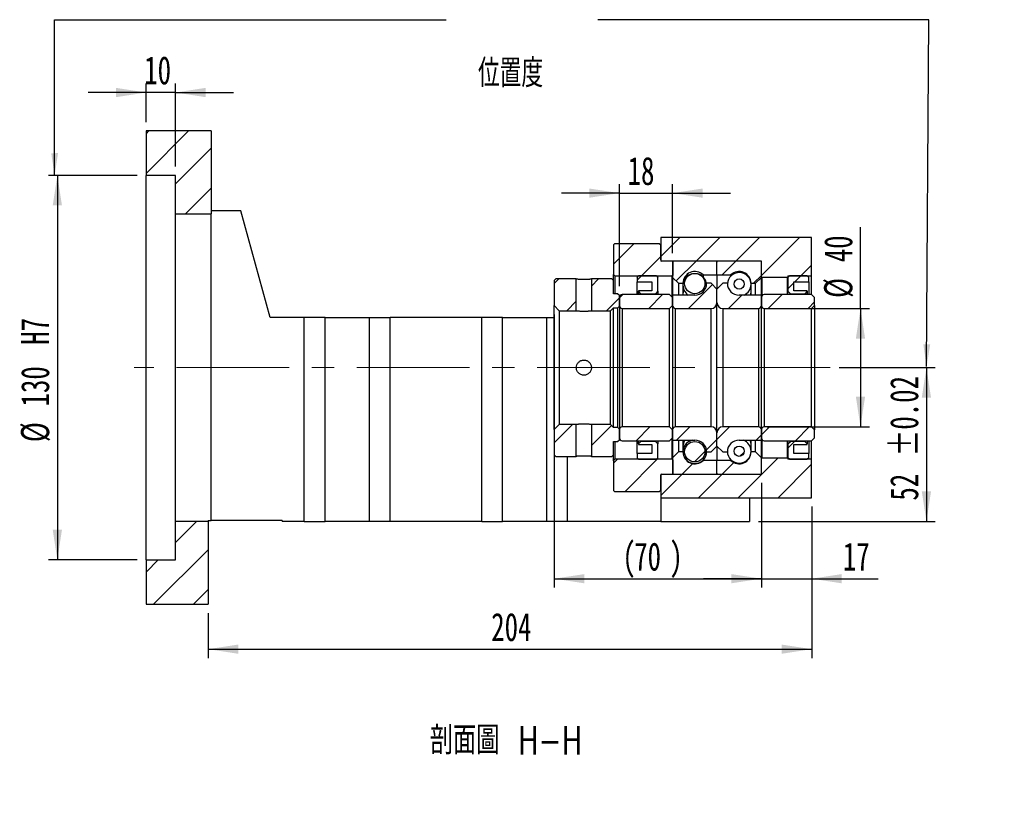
# Model space of a CAD drawing. Header units: millimetres. Extents: x 24 to 293, y 4 to 207.
# Tile 4 of 5: x 182 to 293, y 4 to 92. Entities that reach past the tile are written whole.
import ezdxf

# ---------------------------------------------------------------- set-up
doc = ezdxf.new("R2010")
doc.units = ezdxf.units.MM
doc.linetypes.add('CENTERX2', pattern=[20.32, 12.7, -2.54, 2.54, -2.54])
doc.layers.add('圖層0', color=7, linetype='Continuous')
doc.styles.add('SLDTEXTSTYLE0', font='TXT', dxfattribs={"width": 0.7})
doc.styles.add('SLDTEXTSTYLE1', font='TXT', dxfattribs={"width": 0.7, "bigfont": 'bigfont'})
doc.styles.add('SLDTEXTSTYLE4', font='TXT', dxfattribs={"width": 0.75, "bigfont": 'bigfont'})
doc.dimstyles.new('SLDDIMSTYLE3', dxfattribs={"dimtxt": 3.389974, "dimasz": 2.5, "dimexe": 0, "dimexo": 0.0625, "dimgap": 0.847493, "dimtad": 1, "dimlfac": 3, "dimrnd": 1e-09, "dimzin": 12, "dimdsep": 46, "dimtxsty": 'SLDTEXTSTYLE0', "dimsah": 1, "dimcen": 0.09, "dimadec": 0, "dimazin": 3, "dimtfac": 1, "dimtofl": 0, "dimtmove": 0, "dimatfit": 3, "dimfxl": 1, "dimfrac": 2, "dimtolj": 1, "dimtzin": 12, "dimarcsym": 0})
doc.dimstyles.new('SLDDIMSTYLE4', dxfattribs={"dimtxt": 3.389974, "dimasz": 2.5, "dimexe": 0, "dimexo": 0.0625, "dimgap": 0.847493, "dimtad": 1, "dimlfac": 3, "dimrnd": 1e-09, "dimzin": 12, "dimdsep": 46, "dimtxsty": 'SLDTEXTSTYLE0', "dimsah": 1, "dimcen": 0.09, "dimadec": 0, "dimazin": 3, "dimtfac": 1, "dimtmove": 0, "dimatfit": 0, "dimfxl": 1, "dimfrac": 2, "dimtolj": 1, "dimtzin": 12, "dimarcsym": 0})
doc.dimstyles.new('SLDDIMSTYLE5', dxfattribs={"dimtxt": 3.389974, "dimasz": 2.5, "dimexe": 0, "dimexo": 0.0625, "dimgap": 0.847493, "dimtad": 1, "dimlfac": 3, "dimrnd": 1e-09, "dimzin": 12, "dimdsep": 46, "dimtxsty": 'SLDTEXTSTYLE0', "dimsah": 1, "dimcen": 0.09, "dimadec": 0, "dimazin": 3, "dimtfac": 1, "dimtofl": 0, "dimtmove": 0, "dimatfit": 3, "dimfxl": 1, "dimfrac": 2, "dimtolj": 1, "dimarcsym": 0})
doc.dimstyles.new('SLDDIMSTYLE6', dxfattribs={"dimtxt": 3.389974, "dimasz": 2.5, "dimexe": 0, "dimexo": 0.0625, "dimgap": 0.847493, "dimtad": 1, "dimlfac": 3, "dimrnd": 1e-09, "dimzin": 12, "dimdsep": 46, "dimtxsty": 'SLDTEXTSTYLE0', "dimsah": 1, "dimcen": 0.09, "dimadec": 0, "dimazin": 3, "dimtol": 1, "dimtp": 0.02, "dimtm": 0.02, "dimtfac": 1, "dimtofl": 0, "dimtmove": 0, "dimatfit": 3, "dimfxl": 1, "dimfrac": 2, "dimtolj": 1, "dimarcsym": 0})

# ---------------------------------------------------------------- blocks, each defined once
blk = doc.blocks.new('_D_12')
at = {"layer": '圖層0', "color": 7}
for p, q in [((195.92, 80.48), (195.92, 84.82)), ((199.25, 75.48), (199.25, 84.82)), ((195.92, 83.82), (189.4, 83.82)), ((199.25, 83.82), (195.92, 83.82)), ((199.25, 83.82), (205.77, 83.82))]:
    blk.add_line(p, q, dxfattribs=at)
for points in [[(195.92, 83.82), (192.53, 84.34), (192.53, 83.29)], [(199.25, 83.82), (202.64, 83.29), (202.64, 84.34)]]:
    blk.add_solid(points, dxfattribs=at)
at = {"layer": '圖層0', "color": 7, "insert": (195.71, 87.91), "char_height": 3.175, "attachment_point": 1, "style": 'SLDTEXTSTYLE0'}
blk.add_mtext('10', dxfattribs=at)
blk = doc.blocks.new('_D_13')
at = {"layer": '圖層0', "color": 7}
for p, q in [((194.92, 74.48), (184.92, 74.48)), ((185.92, 74.48), (185.92, 31.15)), ((194.92, 31.15), (184.92, 31.15))]:
    blk.add_line(p, q, dxfattribs=at)
for points in [[(185.92, 74.48), (185.4, 71.09), (186.44, 71.09)], [(185.92, 31.15), (186.44, 34.54), (185.4, 34.54)]]:
    blk.add_solid(points, dxfattribs=at)
at = {"layer": '圖層0', "color": 7, "char_height": 3.175, "attachment_point": 1, "rotation": 90, "style": 'SLDTEXTSTYLE0'}
for s, insert in [('H7', (181.82, 55.39)), ('130', (181.82, 48.44)), ('%%c', (181.82, 44.42))]:
    blk.add_mtext(s, dxfattribs=dict(at, insert=insert))
blk = doc.blocks.new('_D_14')
at = {"layer": '圖層0', "color": 7}
for p, q in [((270.92, 37.15), (270.92, 20.09)), ((202.92, 25.15), (202.92, 20.09)), ((202.92, 21.09), (270.92, 21.09))]:
    blk.add_line(p, q, dxfattribs=at)
for points in [[(202.92, 21.09), (206.31, 20.57), (206.31, 21.61)], [(270.92, 21.09), (267.53, 21.61), (267.53, 20.57)]]:
    blk.add_solid(points, dxfattribs=at)
at = {"layer": '圖層0', "color": 7, "insert": (234.81, 25.18), "char_height": 3.175, "attachment_point": 1, "style": 'SLDTEXTSTYLE0'}
blk.add_mtext('204', dxfattribs=at)
blk = doc.blocks.new('_D_15')
at = {"layer": '圖層0', "color": 7}
for p, q in [((241.92, 58.8), (241.92, 28.03)), ((265.25, 39.82), (265.25, 28.03)), ((241.92, 29.03), (265.25, 29.03))]:
    blk.add_line(p, q, dxfattribs=at)
for points in [[(241.92, 29.03), (245.31, 28.51), (245.31, 29.55)], [(265.25, 29.03), (261.86, 29.55), (261.86, 28.51)]]:
    blk.add_solid(points, dxfattribs=at)
at = {"layer": '圖層0', "color": 7, "attachment_point": 1, "style": 'SLDTEXTSTYLE0'}
for s, insert, char_height in [('(', (249.59, 33.12), 3.17), (')', (254.89, 33.12), 3.17), ('70', (250.92, 33.12), 3.175)]:
    blk.add_mtext(s, dxfattribs=dict(at, insert=insert, char_height=char_height))
blk = doc.blocks.new('_D_16')
at = {"layer": '圖層0', "color": 7}
for p, q in [((265.25, 39.82), (265.25, 28.03)), ((270.92, 37.15), (270.92, 28.03)), ((265.25, 29.03), (258.73, 29.03)), ((265.25, 29.03), (270.92, 29.03)), ((270.92, 29.03), (278.4, 29.03))]:
    blk.add_line(p, q, dxfattribs=at)
for points in [[(265.25, 29.03), (261.86, 29.55), (261.86, 28.51)], [(270.92, 29.03), (274.31, 28.51), (274.31, 29.55)]]:
    blk.add_solid(points, dxfattribs=at)
at = {"layer": '圖層0', "color": 7, "insert": (274.43, 33.12), "char_height": 3.175, "attachment_point": 1, "style": 'SLDTEXTSTYLE0'}
blk.add_mtext('17', dxfattribs=at)
blk = doc.blocks.new('_D_17')
at = {"layer": '圖層0', "color": 7}
for p, q in [((276.42, 59.48), (276.42, 68.66)), ((265.92, 59.48), (277.42, 59.48)), ((276.42, 59.48), (276.42, 46.15)), ((265.92, 46.15), (277.42, 46.15))]:
    blk.add_line(p, q, dxfattribs=at)
for points in [[(276.42, 59.48), (275.9, 56.09), (276.94, 56.09)], [(276.42, 46.15), (276.94, 49.54), (275.9, 49.54)]]:
    blk.add_solid(points, dxfattribs=at)
at = {"layer": '圖層0', "color": 7, "char_height": 3.175, "attachment_point": 1, "rotation": 90, "style": 'SLDTEXTSTYLE0'}
for s, insert in [('40', (272.32, 64.69)), ('%%c', (272.32, 60.67))]:
    blk.add_mtext(s, dxfattribs=dict(at, insert=insert))
blk = doc.blocks.new('_D_18')
at = {"layer": '圖層0', "color": 7}
for p, q in [((274.01, 52.82), (284.85, 52.82)), ((283.85, 52.82), (283.85, 35.48)), ((264.92, 35.48), (284.85, 35.48))]:
    blk.add_line(p, q, dxfattribs=at)
for points in [[(283.85, 52.82), (283.33, 49.43), (284.37, 49.43)], [(283.85, 35.48), (284.37, 38.87), (283.33, 38.87)]]:
    blk.add_solid(points, dxfattribs=at)
at = {"layer": '圖層0', "color": 7, "char_height": 3.175, "attachment_point": 1, "rotation": 90, "style": 'SLDTEXTSTYLE0'}
for s, insert in [('±0.02', (279.75, 42.8)), ('52', (279.75, 37.83))]:
    blk.add_mtext(s, dxfattribs=dict(at, insert=insert))
blk = doc.blocks.new('_D_19')
at = {"layer": '圖層0', "color": 7}
for p, q in [((249.25, 61.98), (249.25, 73.48)), ((255.25, 65.72), (255.25, 73.48)), ((249.25, 72.48), (242.73, 72.48)), ((249.25, 72.48), (255.25, 72.48)), ((255.25, 72.48), (261.77, 72.48))]:
    blk.add_line(p, q, dxfattribs=at)
for points in [[(249.25, 72.48), (245.86, 73), (245.86, 71.96)], [(255.25, 72.48), (258.64, 71.96), (258.64, 73)]]:
    blk.add_solid(points, dxfattribs=at)
at = {"layer": '圖層0', "color": 7, "insert": (250.18, 76.57), "char_height": 3.175, "attachment_point": 1, "style": 'SLDTEXTSTYLE0'}
blk.add_mtext('18', dxfattribs=at)

msp = doc.modelspace()

# ---------------------------------------------------------------- hatches: boundary and pattern name
at = {"layer": '圖層0', "linetype": 'Continuous', "lineweight": 18}
h = msp.add_hatch(dxfattribs=at)
h.set_pattern_fill('ANSI31', color=256, style=0)
h.paths.add_polyline_path([(203.2509, 70.1487), (203.2509, 79.482), (195.9176, 79.482), (195.9176, 74.482), (199.2509, 74.482), (199.2509, 70.1487)], flags=0)
h = msp.add_hatch(dxfattribs=at)
h.set_pattern_fill('ANSI31', color=256, style=0)
edge = h.paths.add_edge_path(flags=0)
edge.add_line((248.7509, 66.8154), (248.5842, 66.6487))
edge.add_line((248.5842, 66.6487), (248.5842, 63.3154))
edge.add_line((248.5842, 63.3154), (248.7509, 63.1487))
edge.add_line((248.7509, 63.1487), (255.2009, 63.1487))
edge.add_line((255.2009, 63.1487), (255.3009, 63.2487))
edge.add_line((255.3009, 63.2487), (255.3009, 64.7154))
edge.add_line((255.3009, 64.7154), (255.2009, 64.8154))
edge.add_line((255.2009, 64.8154), (254.0509, 64.8154))
edge.add_arc((254.0509, 64.9487), 0.1333, 180, 270, ccw=False)
edge.add_line((253.9176, 64.9487), (253.9176, 66.6487))
edge.add_line((253.9176, 66.6487), (253.7509, 66.8154))
edge.add_line((253.7509, 66.8154), (248.7509, 66.8154))
h = msp.add_hatch(dxfattribs=at)
h.set_pattern_fill('ANSI31', color=256, style=0)
h.paths.add_polyline_path([(265.2509, 64.8154), (265.2509, 63.0487), (265.3176, 62.9821), (268.1842, 62.9821), (268.2509, 63.0487), (268.2509, 63.1487), (270.9176, 63.1487), (270.9176, 67.4821), (253.9176, 67.4821), (253.9176, 64.8154)], flags=0)
h = msp.add_hatch(dxfattribs=at)
h.set_pattern_fill('ANSI31', color=256, style=0)
edge = h.paths.add_edge_path(flags=0)
edge.add_line((260.1509, 64.8154), (255.3509, 64.8154))
edge.add_arc((255.3509, 64.7154), 0.1, 90, 180)
edge.add_line((255.2509, 64.7154), (255.2509, 62.9821))
edge.add_line((255.2509, 62.9821), (255.9176, 62.3154))
edge.add_line((255.9176, 62.3154), (256.4176, 62.3154))
edge.add_arc((257.7509, 62.3154), 1.3333, 45.438688, 180, ccw=False)
edge.add_line((258.6865, 63.2654), (260.2509, 63.2654))
edge.add_line((260.2509, 63.2654), (260.2509, 64.7154))
edge.add_arc((260.1509, 64.7154), 0.1, 0, 90)
h = msp.add_hatch(dxfattribs=at)
h.set_pattern_fill('ANSI31', color=256, style=0)
edge = h.paths.add_edge_path(flags=0)
edge.add_line((265.2509, 62.9821), (265.2509, 64.7154))
edge.add_arc((265.1509, 64.7154), 0.1, 0, 90)
edge.add_line((265.1509, 64.8154), (260.3509, 64.8154))
edge.add_arc((260.3509, 64.7154), 0.1, 90, 180)
edge.add_line((260.2509, 64.7154), (260.2509, 63.2654))
edge.add_line((260.2509, 63.2654), (261.8153, 63.2654))
edge.add_arc((262.7509, 62.3154), 1.3333, 0, 134.561312, ccw=False)
edge.add_line((264.0842, 62.3154), (264.5842, 62.3154))
edge.add_line((264.5842, 62.3154), (265.2509, 62.9821))
h = msp.add_hatch(dxfattribs=at)
h.set_pattern_fill('ANSI31', color=256, style=0)
edge = h.paths.add_edge_path(flags=0)
edge.add_arc((257.7509, 62.2912), 1.1484, 0, 360)
h = msp.add_hatch(dxfattribs=at)
h.set_pattern_fill('ANSI31', color=256, style=0)
h.paths.add_polyline_path([(242.0842, 62.8154), (241.9176, 62.6487), (241.9176, 59.7987), (242.4842, 59.2321), (244.4009, 59.2321), (244.4009, 62.8154)], flags=0)
h = msp.add_hatch(dxfattribs=at)
h.set_pattern_fill('ANSI31', color=256, style=0)
h.paths.add_polyline_path([(249.2509, 60.982), (249.0842, 61.1487), (248.5842, 61.1487), (248.5842, 62.6487), (248.4176, 62.8154), (246.1009, 62.8154), (246.1009, 59.2321), (248.2509, 59.2321), (248.5842, 59.5654), (249.0842, 59.5654), (249.2509, 59.732)], flags=0)
h = msp.add_hatch(dxfattribs=at)
h.set_pattern_fill('ANSI31', color=256, style=0)
h.paths.add_polyline_path([(252.9176, 62.482), (252.9176, 61.4821), (251.4176, 61.4821), (251.4176, 61.4154), (251.6842, 61.1487), (253.3176, 61.1487), (253.5842, 61.4154), (253.5842, 62.9821), (253.4176, 63.1487), (251.4176, 63.1487), (251.2509, 62.9821), (251.2509, 62.482)], flags=0)
h = msp.add_hatch(dxfattribs=at)
h.set_pattern_fill('ANSI31', color=256, style=0)
edge = h.paths.add_edge_path(flags=0)
edge.add_line((260.2509, 60.1487), (260.2509, 61.6487))
edge.add_line((260.2509, 61.6487), (259.5842, 62.3154))
edge.add_line((259.5842, 62.3154), (259.0842, 62.3154))
edge.add_arc((257.7509, 62.3154), 1.3333, 270, 360, ccw=False)
edge.add_line((257.7509, 60.9821), (255.2509, 60.9821))
edge.add_line((255.2509, 60.9821), (255.2509, 59.8154))
edge.add_arc((255.5842, 59.8154), 0.3333, 180, 270)
edge.add_line((255.5842, 59.4821), (259.5842, 59.4821))
edge.add_arc((259.5842, 60.1487), 0.6667, 270, 360)
h = msp.add_hatch(dxfattribs=at)
h.set_pattern_fill('ANSI31', color=256, style=0)
edge = h.paths.add_edge_path(flags=0)
edge.add_line((261.4176, 62.3154), (260.9176, 62.3154))
edge.add_line((260.9176, 62.3154), (260.2509, 61.6487))
edge.add_line((260.2509, 61.6487), (260.2509, 60.1487))
edge.add_arc((260.9176, 60.1487), 0.6667, 180, 270)
edge.add_line((260.9176, 59.4821), (264.9176, 59.4821))
edge.add_arc((264.9176, 59.8154), 0.3333, 270, 360)
edge.add_line((265.2509, 59.8154), (265.2509, 60.9821))
edge.add_line((265.2509, 60.9821), (262.7509, 60.9821))
edge.add_arc((262.7509, 62.3154), 1.3333, 180, 270, ccw=False)
h = msp.add_hatch(dxfattribs=at)
h.set_pattern_fill('ANSI31', color=256, style=0)
edge = h.paths.add_edge_path(flags=0)
edge.add_arc((262.7509, 62.239), 0.5771, 0, 360)
h = msp.add_hatch(dxfattribs=at)
h.set_pattern_fill('ANSI31', color=256, style=0)
h.paths.add_polyline_path([(270.4176, 61.4154), (270.4176, 61.4821), (268.9176, 61.4821), (268.9176, 62.482), (270.5842, 62.482), (270.5842, 62.9821), (270.4176, 63.1487), (268.4176, 63.1487), (268.2509, 62.9821), (268.2509, 61.4154), (268.5176, 61.1487), (270.1509, 61.1487)], flags=0)
h = msp.add_hatch(dxfattribs=at)
h.set_pattern_fill('ANSI31', color=256, style=0)
edge = h.paths.add_edge_path(flags=0)
edge.add_line((254.9176, 59.4821), (255.2509, 59.8154))
edge.add_line((255.2509, 59.8154), (255.2509, 60.7154))
edge.add_line((255.2509, 60.7154), (254.9176, 61.0487))
edge.add_line((254.9176, 61.0487), (249.5842, 61.0487))
edge.add_arc((249.5842, 60.7154), 0.3333, 90, 180)
edge.add_line((249.2509, 60.7154), (249.2509, 59.8154))
edge.add_arc((249.5842, 59.8154), 0.3333, 180, 270)
edge.add_line((249.5842, 59.4821), (254.9176, 59.4821))
h = msp.add_hatch(dxfattribs=at)
h.set_pattern_fill('ANSI31', color=256, style=0)
edge = h.paths.add_edge_path(flags=0)
edge.add_line((270.9176, 59.4821), (271.2509, 59.8154))
edge.add_line((271.2509, 59.8154), (271.2509, 60.7154))
edge.add_line((271.2509, 60.7154), (270.9176, 61.0487))
edge.add_line((270.9176, 61.0487), (265.5842, 61.0487))
edge.add_arc((265.5842, 60.7154), 0.3333, 90, 180)
edge.add_line((265.2509, 60.7154), (265.2509, 59.8154))
edge.add_arc((265.5842, 59.8154), 0.3333, 180, 270)
edge.add_line((265.5842, 59.4821), (270.9176, 59.4821))
h = msp.add_hatch(dxfattribs=at)
h.set_pattern_fill('ANSI31', color=256, style=0)
h.paths.add_polyline_path([(241.9176, 42.9821), (242.0842, 42.8154), (244.4009, 42.8154), (244.4009, 46.3987), (242.4842, 46.3987), (241.9176, 45.832)], flags=0)
h = msp.add_hatch(dxfattribs=at)
h.set_pattern_fill('ANSI31', color=256, style=0)
h.paths.add_polyline_path([(248.5842, 42.9821), (248.5842, 44.4821), (249.0842, 44.4821), (249.2509, 44.6487), (249.2509, 45.8987), (249.0842, 46.0654), (248.5842, 46.0654), (248.2509, 46.3987), (246.1009, 46.3987), (246.1009, 42.8154), (248.4176, 42.8154)], flags=0)
h = msp.add_hatch(dxfattribs=at)
h.set_pattern_fill('ANSI31', color=256, style=0)
edge = h.paths.add_edge_path(flags=0)
edge.add_line((255.2509, 45.8154), (254.9176, 46.1487))
edge.add_line((254.9176, 46.1487), (249.5842, 46.1487))
edge.add_arc((249.5842, 45.8154), 0.3333, 90, 180)
edge.add_line((249.2509, 45.8154), (249.2509, 44.9154))
edge.add_arc((249.5842, 44.9154), 0.3333, 180, 270)
edge.add_line((249.5842, 44.5821), (254.9176, 44.5821))
edge.add_line((254.9176, 44.5821), (255.2509, 44.9154))
edge.add_line((255.2509, 44.9154), (255.2509, 45.8154))
h = msp.add_hatch(dxfattribs=at)
h.set_pattern_fill('ANSI31', color=256, style=0)
edge = h.paths.add_edge_path(flags=0)
edge.add_line((259.0842, 43.3154), (259.5842, 43.3154))
edge.add_line((259.5842, 43.3154), (260.2509, 43.9821))
edge.add_line((260.2509, 43.9821), (260.2509, 45.4821))
edge.add_arc((259.5842, 45.4821), 0.6667, 0, 90)
edge.add_line((259.5842, 46.1487), (255.5842, 46.1487))
edge.add_arc((255.5842, 45.8154), 0.3333, 90, 180)
edge.add_line((255.2509, 45.8154), (255.2509, 44.6487))
edge.add_line((255.2509, 44.6487), (257.7509, 44.6487))
edge.add_arc((257.7509, 43.3154), 1.3333, 0, 90, ccw=False)
h = msp.add_hatch(dxfattribs=at)
h.set_pattern_fill('ANSI31', color=256, style=0)
edge = h.paths.add_edge_path(flags=0)
edge.add_line((260.2509, 45.4821), (260.2509, 43.9821))
edge.add_line((260.2509, 43.9821), (260.9176, 43.3154))
edge.add_line((260.9176, 43.3154), (261.4176, 43.3154))
edge.add_arc((262.7509, 43.3154), 1.3333, 90, 180, ccw=False)
edge.add_line((262.7509, 44.6487), (265.2509, 44.6487))
edge.add_line((265.2509, 44.6487), (265.2509, 45.8154))
edge.add_arc((264.9176, 45.8154), 0.3333, 0, 90)
edge.add_line((264.9176, 46.1487), (260.9176, 46.1487))
edge.add_arc((260.9176, 45.4821), 0.6667, 90, 180)
h = msp.add_hatch(dxfattribs=at)
h.set_pattern_fill('ANSI31', color=256, style=0)
edge = h.paths.add_edge_path(flags=0)
edge.add_line((271.2509, 45.8154), (270.9176, 46.1487))
edge.add_line((270.9176, 46.1487), (265.5842, 46.1487))
edge.add_arc((265.5842, 45.8154), 0.3333, 90, 180)
edge.add_line((265.2509, 45.8154), (265.2509, 44.9154))
edge.add_arc((265.5842, 44.9154), 0.3333, 180, 270)
edge.add_line((265.5842, 44.5821), (270.9176, 44.5821))
edge.add_line((270.9176, 44.5821), (271.2509, 44.9154))
edge.add_line((271.2509, 44.9154), (271.2509, 45.8154))
h = msp.add_hatch(dxfattribs=at)
h.set_pattern_fill('ANSI31', color=256, style=0)
h.paths.add_polyline_path([(251.4176, 44.2154), (251.4176, 44.1487), (252.9176, 44.1487), (252.9176, 43.1487), (251.2509, 43.1487), (251.2509, 42.6487), (251.4176, 42.4821), (253.4176, 42.4821), (253.5842, 42.6487), (253.5842, 44.2154), (253.3176, 44.4821), (251.6842, 44.4821)], flags=0)
h = msp.add_hatch(dxfattribs=at)
h.set_pattern_fill('ANSI31', color=256, style=0)
edge = h.paths.add_edge_path(flags=0)
edge.add_arc((257.7509, 43.3396), 1.1484, 0, 360)
h = msp.add_hatch(dxfattribs=at)
h.set_pattern_fill('ANSI31', color=256, style=0)
h.paths.add_polyline_path([(268.9176, 43.1487), (268.9176, 44.1487), (270.4176, 44.1487), (270.4176, 44.2154), (270.1509, 44.4821), (268.5176, 44.4821), (268.2509, 44.2154), (268.2509, 42.6487), (268.4176, 42.4821), (270.4176, 42.4821), (270.5842, 42.6487), (270.5842, 43.1487)], flags=0)
h = msp.add_hatch(dxfattribs=at)
h.set_pattern_fill('ANSI31', color=256, style=0)
edge = h.paths.add_edge_path(flags=0)
edge.add_line((255.2509, 42.6487), (255.2509, 40.9154))
edge.add_arc((255.3509, 40.9154), 0.1, 180, 270)
edge.add_line((255.3509, 40.8154), (260.1509, 40.8154))
edge.add_arc((260.1509, 40.9154), 0.1, 270, 360)
edge.add_line((260.2509, 40.9154), (260.2509, 42.3654))
edge.add_line((260.2509, 42.3654), (258.6865, 42.3654))
edge.add_arc((257.7509, 43.3154), 1.3333, 180, 314.561312, ccw=False)
edge.add_line((256.4176, 43.3154), (255.9176, 43.3154))
edge.add_line((255.9176, 43.3154), (255.2509, 42.6487))
h = msp.add_hatch(dxfattribs=at)
h.set_pattern_fill('ANSI31', color=256, style=0)
edge = h.paths.add_edge_path(flags=0)
edge.add_line((260.3509, 40.8154), (265.1509, 40.8154))
edge.add_arc((265.1509, 40.9154), 0.1, 270, 360)
edge.add_line((265.2509, 40.9154), (265.2509, 42.6487))
edge.add_line((265.2509, 42.6487), (264.5842, 43.3154))
edge.add_line((264.5842, 43.3154), (264.0842, 43.3154))
edge.add_arc((262.7509, 43.3154), 1.3333, 225.438688, 360, ccw=False)
edge.add_line((261.8153, 42.3654), (260.2509, 42.3654))
edge.add_line((260.2509, 42.3654), (260.2509, 40.9154))
edge.add_arc((260.3509, 40.9154), 0.1, 180, 270)
h = msp.add_hatch(dxfattribs=at)
h.set_pattern_fill('ANSI31', color=256, style=0)
edge = h.paths.add_edge_path(flags=0)
edge.add_arc((262.7509, 43.3917), 0.5771, 0, 360)
h = msp.add_hatch(dxfattribs=at)
h.set_pattern_fill('ANSI31', color=256, style=0)
edge = h.paths.add_edge_path(flags=0)
edge.add_line((248.5842, 38.9821), (248.7509, 38.8154))
edge.add_line((248.7509, 38.8154), (253.7509, 38.8154))
edge.add_line((253.7509, 38.8154), (253.9176, 38.9821))
edge.add_line((253.9176, 38.9821), (253.9176, 40.6821))
edge.add_arc((254.0509, 40.6821), 0.1333, 90, 180, ccw=False)
edge.add_line((254.0509, 40.8154), (255.2009, 40.8154))
edge.add_line((255.2009, 40.8154), (255.3009, 40.9154))
edge.add_line((255.3009, 40.9154), (255.3009, 42.3821))
edge.add_line((255.3009, 42.3821), (255.2009, 42.4821))
edge.add_line((255.2009, 42.4821), (248.7509, 42.4821))
edge.add_line((248.7509, 42.4821), (248.5842, 42.3154))
edge.add_line((248.5842, 42.3154), (248.5842, 38.9821))
h = msp.add_hatch(dxfattribs=at)
h.set_pattern_fill('ANSI31', color=256, style=0)
h.paths.add_polyline_path([(265.2509, 42.5821), (265.2509, 40.8154), (253.9176, 40.8154), (253.9176, 38.1487), (270.9176, 38.1487), (270.9176, 42.4821), (268.2509, 42.4821), (268.2509, 42.5821), (268.1842, 42.6487), (265.3176, 42.6487)], flags=0)
h = msp.add_hatch(dxfattribs=at)
h.set_pattern_fill('ANSI31', color=256, style=0)
h.paths.add_polyline_path([(195.9176, 31.1487), (195.9176, 26.1487), (202.9176, 26.1487), (202.9176, 35.482), (199.2509, 35.482), (199.2509, 31.1487)], flags=0)

# ---------------------------------------------------------------- linework, layer by layer
at = {"color": 7, "linetype": 'Continuous', "lineweight": 25}
for p, q in [((195.9176, 79.482), (195.9176, 74.482)), ((203.2509, 79.482), (195.9176, 79.482)), ((203.2509, 79.482), (203.2509, 70.1487)), ((199.2509, 74.482), (195.9176, 74.482)), ((195.9176, 31.1487), (195.9176, 74.482)), ((199.2509, 70.1487), (199.2509, 74.482)), ((199.2509, 70.1487), (203.2509, 70.1487)), ((199.2509, 35.482), (199.2509, 70.1487)), ((206.5842, 70.482), (203.2509, 70.482)), ((203.2509, 35.5821), (203.2509, 70.1487)), ((209.9176, 58.4821), (206.5842, 70.482)), ((248.5842, 66.6487), (248.7509, 66.8154)), ((248.5842, 66.6487), (248.5842, 63.3154)), ((248.7509, 66.8154), (253.7509, 66.8154)), ((253.7509, 66.8154), (253.9176, 66.6487)), ((253.9176, 67.4821), (253.9176, 64.8154)), ((270.9176, 67.4821), (253.9176, 67.4821)), ((253.9176, 64.9487), (253.9176, 66.6487)), ((270.9176, 63.1487), (270.9176, 67.4821)), ((265.2509, 64.8154), (253.9176, 64.8154)), ((255.2009, 64.8154), (254.0509, 64.8154)), ((255.2009, 64.8154), (255.3009, 64.7154)), ((255.2509, 64.7154), (255.2509, 62.9821)), ((255.3009, 63.2487), (255.3009, 64.7154)), ((260.1509, 64.8154), (255.3509, 64.8154)), ((260.2509, 63.2654), (260.2509, 64.7154)), ((265.1509, 64.8154), (260.3509, 64.8154)), ((265.2509, 63.0487), (265.2509, 64.8154)), ((265.2509, 62.9821), (265.2509, 64.7154)), ((248.7509, 63.1487), (248.5842, 63.3154)), ((248.5842, 62.6487), (248.5842, 63.3154)), ((255.3009, 63.2487), (255.2009, 63.1487)), ((258.6865, 63.2654), (260.2509, 63.2654)), ((258.6865, 63.2654), (258.6865, 63.0482)), ((260.2509, 63.2654), (260.2509, 61.6487)), ((260.2509, 63.2654), (261.8153, 63.2654)), ((261.8153, 63.146), (261.8153, 63.2654)), ((241.9176, 62.6487), (242.0842, 62.8154)), ((241.9176, 62.6487), (241.9176, 59.7987)), ((244.4009, 62.8154), (242.0842, 62.8154)), ((244.4009, 59.2321), (244.4009, 62.8154)), ((246.1009, 62.8154), (246.1009, 59.2321)), ((248.4176, 62.8154), (246.1009, 62.8154)), ((248.4176, 62.8154), (248.5842, 62.6487)), ((248.5842, 61.1487), (248.5842, 62.6487)), ((248.7509, 63.1487), (255.2009, 63.1487)), ((248.7509, 63.1487), (248.7509, 61.1487)), ((251.2509, 62.9821), (251.4176, 63.1487)), ((251.2509, 62.9821), (251.2509, 62.482)), ((251.2509, 62.482), (252.9176, 62.482)), ((251.2509, 61.0487), (251.2509, 62.482)), ((253.4176, 63.1487), (251.4176, 63.1487)), ((252.9176, 62.482), (252.9176, 61.4821)), ((253.4176, 63.1487), (253.5842, 62.9821)), ((253.5842, 61.4154), (253.5842, 62.9821)), ((255.2009, 60.7654), (255.2009, 63.1487)), ((255.2509, 62.9821), (255.9176, 62.3154)), ((255.2509, 62.9821), (255.2509, 60.982)), ((255.9176, 62.3154), (256.4176, 62.3154)), ((255.9176, 62.3154), (255.9176, 60.982)), ((256.4176, 62.3154), (256.4176, 60.982)), ((259.5842, 62.3154), (259.0842, 62.3154)), ((260.2509, 61.6487), (259.5842, 62.3154)), ((260.9176, 62.3154), (260.2509, 61.6487)), ((261.4176, 62.3154), (260.9176, 62.3154)), ((264.0842, 62.3154), (264.5842, 62.3154)), ((264.0842, 60.982), (264.0842, 62.3154)), ((264.5842, 62.3154), (265.2509, 62.9821)), ((264.5842, 60.982), (264.5842, 62.3154)), ((265.3176, 62.9821), (265.2509, 63.0487)), ((265.2509, 60.982), (265.2509, 62.9821)), ((268.1842, 62.9821), (265.3176, 62.9821)), ((265.3176, 62.9821), (265.3176, 60.9154)), ((268.2509, 63.0487), (268.1842, 62.9821)), ((268.1842, 61.0487), (268.1842, 62.9821)), ((268.2509, 63.1487), (270.9176, 63.1487)), ((268.2509, 63.1487), (268.2509, 63.0487)), ((268.2509, 62.9821), (268.4176, 63.1487)), ((268.2509, 63.0487), (268.2509, 62.9821)), ((268.2509, 62.9821), (268.2509, 61.4154)), ((270.4176, 63.1487), (268.4176, 63.1487)), ((268.9176, 62.482), (270.5842, 62.482)), ((268.9176, 61.4821), (268.9176, 62.482)), ((270.4176, 63.1487), (270.5842, 62.9821)), ((270.5842, 62.482), (270.5842, 62.9821)), ((270.5842, 62.482), (270.5842, 61.0487)), ((270.9176, 61.0487), (270.9176, 63.1487)), ((249.0842, 61.1487), (248.5842, 61.1487)), ((249.0842, 61.1487), (249.2509, 60.982)), ((254.9176, 61.0487), (249.5842, 61.0487)), ((251.4176, 61.4821), (251.4176, 61.4154)), ((252.9176, 61.4821), (251.4176, 61.4821)), ((251.6842, 61.1487), (251.4176, 61.4154)), ((251.4176, 61.0487), (251.4176, 61.4154)), ((251.6842, 61.1487), (253.3176, 61.1487)), ((251.6842, 61.1487), (251.6842, 61.0487)), ((253.5842, 61.4154), (253.3176, 61.1487)), ((253.3176, 61.0487), (253.3176, 61.1487)), ((253.5842, 61.4154), (253.5842, 61.0487)), ((254.9176, 61.0487), (255.2509, 60.7154)), ((260.2509, 60.1487), (260.2509, 61.6487)), ((270.9176, 61.0487), (265.5842, 61.0487)), ((268.5176, 61.1487), (268.2509, 61.4154)), ((268.2509, 61.0487), (268.2509, 61.4154)), ((268.5176, 61.1487), (270.1509, 61.1487)), ((268.5176, 61.1487), (268.5176, 61.0487)), ((270.4176, 61.4821), (268.9176, 61.4821)), ((270.4176, 61.4154), (270.1509, 61.1487)), ((270.1509, 61.0487), (270.1509, 61.1487)), ((270.4176, 61.4154), (270.4176, 61.4821)), ((270.4176, 61.4154), (270.4176, 61.0487)), ((270.9176, 61.0487), (271.2509, 60.7154)), ((249.2509, 59.732), (249.2509, 60.982)), ((249.2509, 60.7154), (249.2509, 59.8154)), ((255.2509, 60.982), (255.2509, 59.8154)), ((257.7509, 60.982), (255.2509, 60.982)), ((255.2509, 59.8154), (255.2509, 60.7154)), ((260.2509, 45.4821), (260.2509, 60.1487)), ((265.2509, 60.982), (262.7509, 60.982)), ((265.2509, 59.8154), (265.2509, 60.982)), ((265.2509, 60.7154), (265.2509, 59.8154)), ((271.2509, 59.8154), (271.2509, 60.7154)), ((241.9176, 45.832), (241.9176, 59.7987)), ((242.4842, 59.2321), (241.9176, 59.7987)), ((242.4842, 59.2321), (242.4842, 46.3987)), ((242.4842, 59.2321), (244.4009, 59.2321)), ((246.1009, 59.2321), (248.2509, 59.2321)), ((248.5842, 59.5654), (248.2509, 59.2321)), ((248.2509, 46.3987), (248.2509, 59.2321)), ((248.5842, 59.5654), (249.0842, 59.5654)), ((248.5842, 46.0654), (248.5842, 59.5654)), ((249.2509, 59.732), (249.0842, 59.5654)), ((249.0842, 46.0654), (249.0842, 59.5654)), ((249.2509, 59.732), (249.2509, 45.8987)), ((249.5842, 59.4821), (254.9176, 59.4821)), ((249.5842, 59.4821), (249.5842, 46.1487)), ((255.2509, 59.8154), (254.9176, 59.4821)), ((254.9176, 46.1487), (254.9176, 59.4821)), ((255.2509, 59.8154), (255.2509, 45.8154)), ((255.5842, 59.4821), (259.5842, 59.4821)), ((255.5842, 46.1487), (255.5842, 59.4821)), ((259.5842, 46.1487), (259.5842, 59.4821)), ((260.9176, 59.4821), (264.9176, 59.4821)), ((260.9176, 59.4821), (260.9176, 46.1487)), ((264.9176, 59.4821), (264.9176, 46.1487)), ((265.2509, 45.8154), (265.2509, 59.8154)), ((265.5842, 59.4821), (270.9176, 59.4821)), ((265.5842, 59.4821), (265.5842, 46.1487)), ((271.2509, 59.8154), (270.9176, 59.4821)), ((270.9176, 46.1487), (270.9176, 59.4821)), ((271.2509, 59.8154), (271.2509, 45.8154)), ((213.7509, 58.4821), (209.9176, 58.4821)), ((213.7509, 35.482), (213.7509, 58.4821)), ((216.0842, 58.4821), (213.7509, 58.4821)), ((216.0842, 35.482), (216.0842, 58.4821)), ((216.0842, 58.4821), (221.0842, 58.4821)), ((221.0842, 35.482), (221.0842, 58.4821)), ((221.0842, 58.4821), (223.4176, 58.4821)), ((223.4176, 35.482), (223.4176, 58.4821)), ((233.7509, 58.4821), (223.4176, 58.4821)), ((233.7509, 35.482), (233.7509, 58.4821)), ((236.0842, 58.4821), (233.7509, 58.4821)), ((236.0842, 35.482), (236.0842, 58.4821)), ((236.0842, 58.4821), (241.0842, 58.4821)), ((241.0842, 35.482), (241.0842, 58.4821)), ((241.0842, 58.4821), (241.9176, 58.4821)), ((241.9176, 45.832), (242.4842, 46.3987)), ((241.9176, 45.832), (241.9176, 42.9821)), ((244.4009, 46.3987), (242.4842, 46.3987)), ((244.4009, 42.8154), (244.4009, 46.3987)), ((248.2509, 46.3987), (246.1009, 46.3987)), ((246.1009, 46.3987), (246.1009, 42.8154)), ((248.2509, 46.3987), (248.5842, 46.0654)), ((249.0842, 46.0654), (248.5842, 46.0654)), ((249.0842, 46.0654), (249.2509, 45.8987)), ((249.2509, 44.6487), (249.2509, 45.8987)), ((249.2509, 45.8154), (249.2509, 44.9154)), ((254.9176, 46.1487), (249.5842, 46.1487)), ((254.9176, 46.1487), (255.2509, 45.8154)), ((255.2509, 44.9154), (255.2509, 45.8154)), ((255.2509, 45.8154), (255.2509, 44.6487)), ((259.5842, 46.1487), (255.5842, 46.1487)), ((264.9176, 46.1487), (260.9176, 46.1487)), ((265.2509, 45.8154), (265.2509, 44.9154)), ((265.2509, 44.6487), (265.2509, 45.8154)), ((270.9176, 46.1487), (265.5842, 46.1487)), ((270.9176, 46.1487), (271.2509, 45.8154)), ((271.2509, 44.9154), (271.2509, 45.8154)), ((248.5842, 44.4821), (249.0842, 44.4821)), ((248.5842, 42.9821), (248.5842, 44.4821)), ((248.7509, 44.4821), (248.7509, 42.4821)), ((249.2509, 44.6487), (249.0842, 44.4821)), ((249.5842, 44.582), (254.9176, 44.582)), ((251.2509, 43.1487), (251.2509, 44.582)), ((251.4176, 44.2154), (251.4176, 44.582)), ((251.4176, 44.2154), (251.6842, 44.4821)), ((251.6842, 44.582), (251.6842, 44.4821)), ((253.3176, 44.4821), (251.6842, 44.4821)), ((253.3176, 44.4821), (253.3176, 44.582)), ((253.3176, 44.4821), (253.5842, 44.2154)), ((253.5842, 44.582), (253.5842, 44.2154)), ((255.2509, 44.9154), (254.9176, 44.582)), ((255.2009, 42.4821), (255.2009, 44.8654)), ((255.2509, 44.6487), (257.7509, 44.6487)), ((255.2509, 44.6487), (255.2509, 42.6487)), ((255.9176, 44.6487), (255.9176, 43.3154)), ((256.4176, 44.6487), (256.4176, 43.3154)), ((260.2509, 43.9821), (260.2509, 45.4821)), ((262.7509, 44.6487), (265.2509, 44.6487)), ((264.0842, 43.3154), (264.0842, 44.6487)), ((264.5842, 43.3154), (264.5842, 44.6487)), ((265.2509, 42.6487), (265.2509, 44.6487)), ((265.3176, 44.7154), (265.3176, 42.6487)), ((265.5842, 44.582), (270.9176, 44.582)), ((268.1842, 42.6487), (268.1842, 44.582)), ((268.2509, 44.2154), (268.2509, 44.582)), ((268.2509, 44.2154), (268.5176, 44.4821)), ((268.5176, 44.582), (268.5176, 44.4821)), ((270.1509, 44.4821), (268.5176, 44.4821)), ((270.1509, 44.4821), (270.1509, 44.582)), ((270.1509, 44.4821), (270.4176, 44.2154)), ((270.4176, 44.582), (270.4176, 44.2154)), ((270.5842, 44.582), (270.5842, 43.1487)), ((271.2509, 44.9154), (270.9176, 44.582)), ((270.9176, 42.4821), (270.9176, 44.582)), ((251.4176, 44.2154), (251.4176, 44.1487)), ((251.4176, 44.1487), (252.9176, 44.1487)), ((252.9176, 44.1487), (252.9176, 43.1487)), ((253.5842, 42.6487), (253.5842, 44.2154)), ((255.9176, 43.3154), (255.2509, 42.6487)), ((256.4176, 43.3154), (255.9176, 43.3154)), ((259.0842, 43.3154), (259.5842, 43.3154)), ((259.5842, 43.3154), (260.2509, 43.9821)), ((260.2509, 43.9821), (260.9176, 43.3154)), ((260.2509, 43.9821), (260.2509, 42.3654)), ((260.9176, 43.3154), (261.4176, 43.3154)), ((264.5842, 43.3154), (264.0842, 43.3154)), ((265.2509, 42.6487), (264.5842, 43.3154)), ((268.2509, 44.2154), (268.2509, 42.6487)), ((268.9176, 44.1487), (270.4176, 44.1487)), ((268.9176, 43.1487), (268.9176, 44.1487)), ((270.4176, 44.1487), (270.4176, 44.2154)), ((242.0842, 42.8154), (241.9176, 42.9821)), ((242.0842, 42.8154), (244.4009, 42.8154)), ((243.4176, 35.482), (243.4176, 42.8154)), ((246.1009, 42.8154), (248.4176, 42.8154)), ((248.5842, 42.9821), (248.4176, 42.8154)), ((248.5842, 42.3154), (248.5842, 42.9821)), ((248.5842, 42.3154), (248.7509, 42.4821)), ((248.5842, 42.3154), (248.5842, 38.9821)), ((255.2009, 42.4821), (248.7509, 42.4821)), ((251.2509, 43.1487), (251.2509, 42.6487)), ((252.9176, 43.1487), (251.2509, 43.1487)), ((251.4176, 42.4821), (251.2509, 42.6487)), ((251.4176, 42.4821), (253.4176, 42.4821)), ((253.5842, 42.6487), (253.4176, 42.4821)), ((255.2009, 42.4821), (255.3009, 42.382)), ((255.2509, 42.6487), (255.2509, 40.9154)), ((255.3009, 40.9154), (255.3009, 42.382)), ((258.6865, 42.3896), (258.6865, 42.3654)), ((260.2509, 42.3654), (258.6865, 42.3654)), ((260.2509, 40.9154), (260.2509, 42.3654)), ((261.8153, 42.3654), (260.2509, 42.3654)), ((261.8153, 42.3654), (261.8153, 42.4417)), ((265.2509, 42.5821), (265.3176, 42.6487)), ((265.2509, 40.9154), (265.2509, 42.6487)), ((265.2509, 40.8154), (265.2509, 42.5821)), ((265.3176, 42.6487), (268.1842, 42.6487)), ((268.1842, 42.6487), (268.2509, 42.5821)), ((268.2509, 42.6487), (268.2509, 42.5821)), ((268.4176, 42.4821), (268.2509, 42.6487)), ((268.2509, 42.5821), (268.2509, 42.4821)), ((270.9176, 42.4821), (268.2509, 42.4821)), ((268.4176, 42.4821), (270.4176, 42.4821)), ((270.5842, 43.1487), (268.9176, 43.1487)), ((270.5842, 42.6487), (270.4176, 42.4821)), ((270.5842, 42.6487), (270.5842, 43.1487)), ((270.9176, 38.1487), (270.9176, 42.4821)), ((253.9176, 40.8154), (253.9176, 38.1487)), ((253.9176, 40.8154), (265.2509, 40.8154)), ((253.9176, 38.9821), (253.9176, 40.682)), ((254.0509, 40.8154), (255.2009, 40.8154)), ((255.3009, 40.9154), (255.2009, 40.8154)), ((255.3509, 40.8154), (260.1509, 40.8154)), ((260.3509, 40.8154), (265.1509, 40.8154)), ((248.7509, 38.8154), (248.5842, 38.9821)), ((253.9176, 38.9821), (253.7509, 38.8154)), ((253.7509, 38.8154), (248.7509, 38.8154)), ((253.9176, 38.1487), (270.9176, 38.1487)), ((253.9176, 38.1487), (253.9176, 35.482)), ((263.9176, 38.1487), (263.9176, 35.482)), ((202.9176, 35.5821), (203.2509, 35.5821)), ((202.9176, 35.5821), (202.9176, 35.482)), ((211.2509, 35.5821), (203.2509, 35.5821)), ((211.2509, 35.5821), (211.2509, 35.482)), ((199.2509, 31.1487), (199.2509, 35.482)), ((202.9176, 35.482), (199.2509, 35.482)), ((202.9176, 35.482), (202.9176, 26.1487)), ((213.7509, 35.482), (211.2509, 35.482)), ((213.7509, 35.482), (216.0842, 35.482)), ((221.0842, 35.482), (216.0842, 35.482)), ((223.4176, 35.482), (221.0842, 35.482)), ((233.7509, 35.482), (223.4176, 35.482)), ((233.7509, 35.482), (236.0842, 35.482)), ((241.0842, 35.482), (236.0842, 35.482)), ((243.4176, 35.482), (241.0842, 35.482)), ((253.9176, 35.482), (243.4176, 35.482)), ((253.9176, 35.482), (263.9176, 35.482)), ((195.9176, 31.1487), (199.2509, 31.1487)), ((195.9176, 31.1487), (195.9176, 26.1487)), ((195.9176, 26.1487), (202.9176, 26.1487))]:
    msp.add_line(p, q, dxfattribs=at)
at = {"color": 7, "linetype": 'Continuous', "lineweight": 25, "flags": 128}
for points in [[(264.0194, 60.982), (264.0508, 61.0962), (264.0842, 61.3929)], [(264.0842, 61.3929), (264.0508, 61.6896), (264.0223, 61.7944)], [(256.5415, 44.6487), (256.5496, 44.6316), (256.5856, 44.5622)], [(264.0842, 44.1121), (264.0508, 44.4088), (263.9715, 44.6487)], [(264.0347, 43.7519), (264.0508, 43.8154), (264.0842, 44.1121)]]:
    msp.add_lwpolyline(points, dxfattribs=at)
at = {"color": 7, "linetype": 'Continuous', "lineweight": 25}
for centre, radius in [((257.7509, 62.2912), 1.1484), ((262.7509, 62.239), 0.5771), ((257.7509, 43.3396), 1.1484), ((262.7509, 43.3917), 0.5771)]:
    msp.add_circle(centre, radius, dxfattribs=at)
for centre, radius, start, end in [((254.0509, 64.9487), 0.1333, 180, 270), ((255.3509, 64.7154), 0.1, 90, 180), ((260.1509, 64.7154), 0.1, 0, 90), ((260.3509, 64.7154), 0.1, 90, 180), ((265.1509, 64.7154), 0.1, 0, 90), ((257.7509, 62.3154), 1.3333, 45.438688, 180), ((257.7509, 62.0982), 1.3333, 104.624917, 236.838332), ((257.7509, 62.0982), 1.3333, 4.671047, 74.633892), ((262.7509, 62.196), 1.3333, 0, 177.433035), ((262.7509, 62.3154), 1.3333, 0, 134.561312), ((257.7509, 62.3154), 1.3333, 270, 360), ((262.7509, 62.3154), 1.3333, 180, 270), ((262.7509, 62.196), 1.3333, 294.435712, 0), ((249.5842, 60.7154), 0.3333, 90, 180), ((257.7509, 61.1532), 1.3333, 158.904158, 187.375437), ((265.5842, 60.7154), 0.3333, 90, 180), ((259.5842, 60.1487), 0.6667, 270, 0), ((260.9176, 60.1487), 0.6667, 180, 270), ((249.5842, 59.8154), 0.3333, 180, 270), ((255.5842, 59.8154), 0.3333, 180, 270), ((264.9176, 59.8154), 0.3333, 270, 0), ((265.5842, 59.8154), 0.3333, 180, 270), ((249.5842, 45.8154), 0.3333, 90, 180), ((255.5842, 45.8154), 0.3333, 90, 180), ((259.5842, 45.4821), 0.6667, 0, 90), ((260.9176, 45.4821), 0.6667, 90, 180), ((264.9176, 45.8154), 0.3333, 0, 90), ((265.5842, 45.8154), 0.3333, 90, 180), ((249.5842, 44.9154), 0.3333, 180, 270), ((257.7509, 43.3396), 1.3333, 100.929851, 0), ((257.7509, 43.9143), 1.3333, 146.575743, 192.445624), ((257.7509, 43.3154), 1.3333, 0, 90), ((262.7509, 43.3154), 1.3333, 90, 180), ((262.7509, 43.3917), 1.3333, 0, 70.516739), ((265.5842, 44.9154), 0.3333, 180, 270), ((257.7509, 43.3154), 1.3333, 180, 314.561312), ((262.7509, 43.3917), 1.3333, 181.640632, 0), ((262.7509, 43.3154), 1.3333, 225.438688, 0), ((254.0509, 40.682), 0.1333, 90, 180), ((255.3509, 40.9154), 0.1, 180, 270), ((260.1509, 40.9154), 0.1, 270, 0), ((260.3509, 40.9154), 0.1, 180, 270), ((265.1509, 40.9154), 0.1, 270, 0)]:
    msp.add_arc(centre, radius, start, end, dxfattribs=at)
for points, knots in [([(244.4009, 62.8154), (244.4009, 62.8154), (244.4064, 62.8149), (244.428, 62.8131), (244.4444, 62.8118), (244.4871, 62.8084), (244.5132, 62.8064), (244.5749, 62.8021), (244.6108, 62.7997), (244.6892, 62.7949), (244.732, 62.7926), (244.8249, 62.7882), (244.8743, 62.7862), (244.9766, 62.7828), (245.0302, 62.7815), (245.14, 62.7797), (245.1951, 62.7792), (245.3061, 62.7792), (245.3624, 62.7797), (245.4715, 62.7815), (245.5245, 62.7828), (245.6274, 62.7862), (245.6771, 62.7882), (245.7692, 62.7926), (245.8121, 62.7949), (245.8915, 62.7997), (245.9267, 62.802), (245.9883, 62.8064), (246.0149, 62.8084), (246.0575, 62.8118), (246.0736, 62.8131), (246.0953, 62.8149), (246.1009, 62.8154), (246.1009, 62.8154)], [0, 0, 0, 0, 0.0625, 0.0625, 0.125, 0.125, 0.1875, 0.1875, 0.25, 0.25, 0.3125, 0.3125, 0.375, 0.375, 0.4375, 0.4375, 0.5, 0.5, 0.5625, 0.5625, 0.625, 0.625, 0.6875, 0.6875, 0.75, 0.75, 0.8125, 0.8125, 0.875, 0.875, 0.9375, 0.9375, 1, 1, 1, 1]), ([(244.4009, 59.2321), (244.4009, 59.2321), (244.4064, 59.2313), (244.4281, 59.2285), (244.4444, 59.2264), (244.4871, 59.2212), (244.5133, 59.2181), (244.5749, 59.2112), (244.6108, 59.2075), (244.6892, 59.2001), (244.7319, 59.1965), (244.8248, 59.1896), (244.8742, 59.1864), (244.9765, 59.1812), (245.0301, 59.1791), (245.1399, 59.1762), (245.1951, 59.1755), (245.3061, 59.1755), (245.3625, 59.1762), (245.4716, 59.1791), (245.5246, 59.1812), (245.6276, 59.1864), (245.6772, 59.1896), (245.7693, 59.1964), (245.8123, 59.2001), (245.8915, 59.2076), (245.9267, 59.2112), (245.9882, 59.218), (246.0148, 59.2212), (246.0575, 59.2264), (246.0736, 59.2285), (246.0953, 59.2313), (246.1009, 59.2321), (246.1009, 59.2321)], [0, 0, 0, 0, 0.0625, 0.0625, 0.125, 0.125, 0.1875, 0.1875, 0.25, 0.25, 0.3125, 0.3125, 0.375, 0.375, 0.4375, 0.4375, 0.5, 0.5, 0.5625, 0.5625, 0.625, 0.625, 0.6875, 0.6875, 0.75, 0.75, 0.8125, 0.8125, 0.875, 0.875, 0.9375, 0.9375, 1, 1, 1, 1]), ([(244.4009, 52.8154), (244.4009, 52.7592), (244.4064, 52.7039), (244.4281, 52.5952), (244.4444, 52.5412), (244.4871, 52.4383), (244.5132, 52.3895), (244.5749, 52.2971), (244.6108, 52.2534), (244.6891, 52.1751), (244.7318, 52.14), (244.8247, 52.0778), (244.8741, 52.0515), (244.9764, 52.009), (245.03, 51.9927), (245.1397, 51.9708), (245.1949, 51.9654), (245.3059, 51.9654), (245.3623, 51.9709), (245.4714, 51.9926), (245.5244, 52.0087), (245.6274, 52.0513), (245.6771, 52.0779), (245.7691, 52.1393), (245.8121, 52.1745), (245.8914, 52.2537), (245.9265, 52.2966), (245.9881, 52.3886), (246.0147, 52.4383), (246.0574, 52.5412), (246.0735, 52.5942), (246.0953, 52.7032), (246.1009, 52.7596), (246.1009, 52.8706), (246.0956, 52.9258), (246.0738, 53.0356), (246.0575, 53.0892), (246.0152, 53.1915), (245.9888, 53.241), (245.9268, 53.3339), (245.8917, 53.3766), (245.8134, 53.4551), (245.7697, 53.491), (245.6775, 53.5527), (245.6287, 53.5788), (245.5258, 53.6216), (245.4718, 53.638), (245.3632, 53.6598), (245.3079, 53.6653), (245.1955, 53.6654), (245.1402, 53.66), (245.0314, 53.6384), (244.9774, 53.6221), (244.8745, 53.5795), (244.8256, 53.5534), (244.7332, 53.4918), (244.6895, 53.456), (244.6112, 53.3778), (244.5759, 53.335), (244.5137, 53.2422), (244.4873, 53.1929), (244.4236, 53.0395), (244.4009, 52.9278), (244.4009, 52.8154)], [0, 0, 0, 0, 0.03125, 0.03125, 0.0625, 0.0625, 0.09375, 0.09375, 0.125, 0.125, 0.15625, 0.15625, 0.1875, 0.1875, 0.21875, 0.21875, 0.25, 0.25, 0.28125, 0.28125, 0.3125, 0.3125, 0.34375, 0.34375, 0.375, 0.375, 0.40625, 0.40625, 0.4375, 0.4375, 0.46875, 0.46875, 0.5, 0.5, 0.53125, 0.53125, 0.5625, 0.5625, 0.59375, 0.59375, 0.625, 0.625, 0.65625, 0.65625, 0.6875, 0.6875, 0.71875, 0.71875, 0.75, 0.75, 0.78125, 0.78125, 0.8125, 0.8125, 0.84375, 0.84375, 0.875, 0.875, 0.90625, 0.90625, 0.9375, 0.9375, 1, 1, 1, 1]), ([(246.1009, 46.3987), (246.1009, 46.3987), (246.0954, 46.3995), (246.0737, 46.4023), (246.0574, 46.4044), (246.0147, 46.4096), (245.9886, 46.4127), (245.9269, 46.4195), (245.891, 46.4233), (245.8126, 46.4306), (245.7699, 46.4343), (245.677, 46.4412), (245.6276, 46.4443), (245.5253, 46.4496), (245.4717, 46.4517), (245.3619, 46.4545), (245.3067, 46.4553), (245.1957, 46.4553), (245.1393, 46.4545), (245.0303, 46.4517), (244.9772, 46.4496), (244.8742, 46.4443), (244.8246, 46.4412), (244.7325, 46.4343), (244.6896, 46.4307), (244.6103, 46.4232), (244.5752, 46.4195), (244.5136, 46.4127), (244.487, 46.4096), (244.4443, 46.4044), (244.4282, 46.4023), (244.4065, 46.3995), (244.4009, 46.3987), (244.4009, 46.3987)], [0, 0, 0, 0, 0.0625, 0.0625, 0.125, 0.125, 0.1875, 0.1875, 0.25, 0.25, 0.3125, 0.3125, 0.375, 0.375, 0.4375, 0.4375, 0.5, 0.5, 0.5625, 0.5625, 0.625, 0.625, 0.6875, 0.6875, 0.75, 0.75, 0.8125, 0.8125, 0.875, 0.875, 0.9375, 0.9375, 1, 1, 1, 1]), ([(246.1009, 42.8154), (246.1009, 42.8154), (246.0954, 42.8159), (246.0738, 42.8177), (246.0574, 42.819), (246.0147, 42.8224), (245.9886, 42.8243), (245.9269, 42.8287), (245.891, 42.8311), (245.8126, 42.8358), (245.7698, 42.8382), (245.6769, 42.8426), (245.6275, 42.8446), (245.5252, 42.8479), (245.4716, 42.8493), (245.3619, 42.8511), (245.3067, 42.8516), (245.1957, 42.8516), (245.1394, 42.8511), (245.0304, 42.8493), (244.9774, 42.848), (244.8744, 42.8446), (244.8247, 42.8426), (244.7326, 42.8382), (244.6897, 42.8359), (244.6103, 42.8311), (244.5751, 42.8287), (244.5136, 42.8244), (244.4869, 42.8224), (244.4443, 42.819), (244.4282, 42.8177), (244.4065, 42.8159), (244.4009, 42.8154), (244.4009, 42.8154)], [0, 0, 0, 0, 0.0625, 0.0625, 0.125, 0.125, 0.1875, 0.1875, 0.25, 0.25, 0.3125, 0.3125, 0.375, 0.375, 0.4375, 0.4375, 0.5, 0.5, 0.5625, 0.5625, 0.625, 0.625, 0.6875, 0.6875, 0.75, 0.75, 0.8125, 0.8125, 0.875, 0.875, 0.9375, 0.9375, 1, 1, 1, 1])]:
    msp.add_open_spline(points, degree=3, knots=knots, dxfattribs=at)
at = {"layer": '圖層0', "color": 7}
for p, q in [((185.6152, 74.482), (185.5916, 92.0231)), ((185.5916, 92.0231), (229.7152, 92.0231)), ((284.1364, 92.0231), (246.8398, 92.0231)), ((283.8726, 52.9313), (284.1364, 92.0231))]:
    msp.add_line(p, q, dxfattribs=at)
at = {"layer": '圖層0', "color": 7, "linetype": 'CENTERX2', "lineweight": 18}
msp.add_line((273.0064, 52.8154), (194.58, 52.8154), dxfattribs=at)
at = {"layer": '圖層0', "color": 7}
for points in [[(185.6152, 74.482), (185.9965, 76.9826), (185.2272, 76.9815)], [(283.8726, 52.9313), (284.274, 55.4286), (283.5048, 55.4338)]]:
    msp.add_solid(points, dxfattribs=at)

# ---------------------------------------------------------------- texts
at = {"layer": '圖層0', "color": 7, "insert": (233.3196, 87.5831), "char_height": 3.175, "attachment_point": 1, "style": 'SLDTEXTSTYLE1'}
msp.add_mtext('\\M+188CA\\M+19275\\M+19378', dxfattribs=at)
at = {"layer": '圖層0', "insert": (236.4446, 12.4129), "char_height": 3.175, "attachment_point": 2, "style": 'SLDTEXTSTYLE4'}
msp.add_mtext('\\M+19655\\M+196CA\\M+19AA4 H-H', dxfattribs=at)

# ---------------------------------------------------------------- dimensions: what is measured, and where the dimension line sits
at = {"layer": '圖層0', "color": 7}
for base, p1, p2, dimstyle, picture, middle in [((195.9176, 83.8155), (199.2509, 74.482), (195.9176, 79.482), 'SLDDIMSTYLE4', '_D_12', (197.6944, 83.8155)), ((255.2509, 72.482), (249.2509, 60.982), (255.2509, 64.7154), 'SLDDIMSTYLE4', '_D_19', (252.165, 72.482)), ((270.9176, 29.0302), (265.2509, 40.8154), (270.9176, 38.1487), 'SLDDIMSTYLE4', '_D_16', (276.417, 29.0302)), ((270.9176, 21.0871), (202.9176, 26.1487), (270.9176, 38.1487), 'SLDDIMSTYLE3', '_D_14', (237.795, 21.0871))]:
    dim = msp.add_linear_dim(base=base, p1=p1, p2=p2, dimstyle=dimstyle, dxfattribs=at)
    dim.commit()
    dim.dimension.update_dxf_attribs({"geometry": picture, "text_midpoint": middle, "dimtype": 160})
for base, p1, p2, text, dimstyle, picture, middle in [((185.9176, 31.1487), (195.9176, 74.482), (195.9176, 31.1487), '%%c<>H7', 'SLDDIMSTYLE5', '_D_13', (185.9176, 52.3883)), ((276.417, 46.1487), (264.9176, 59.4821), (264.9176, 46.1487), '%%c<>', 'SLDDIMSTYLE3', '_D_17', (276.417, 64.6649))]:
    dim = msp.add_linear_dim(base=base, p1=p1, p2=p2, angle=90, text=text, dimstyle=dimstyle, dxfattribs=at)
    dim.commit()
    dim.dimension.update_dxf_attribs({"geometry": picture, "text_midpoint": middle, "dimtype": 160})
dim = msp.add_linear_dim(base=(265.2509, 29.0302), p1=(241.9176, 59.7987), p2=(265.2509, 40.8154), text='(<>)', dimstyle='SLDDIMSTYLE3', dxfattribs=at)
dim.commit()
dim.dimension.update_dxf_attribs({"geometry": '_D_15', "text_midpoint": (252.9043, 29.0302), "dimtype": 160})
dim = msp.add_linear_dim(base=(283.8465, 35.482), p1=(273.0064, 52.8154), p2=(263.9176, 35.482), angle=90, dimstyle='SLDDIMSTYLE6', dxfattribs=at)
dim.commit()
dim.dimension.update_dxf_attribs({"geometry": '_D_18', "text_midpoint": (283.8465, 44.9154), "dimtype": 160})

doc.saveas('drawing.dxf')
